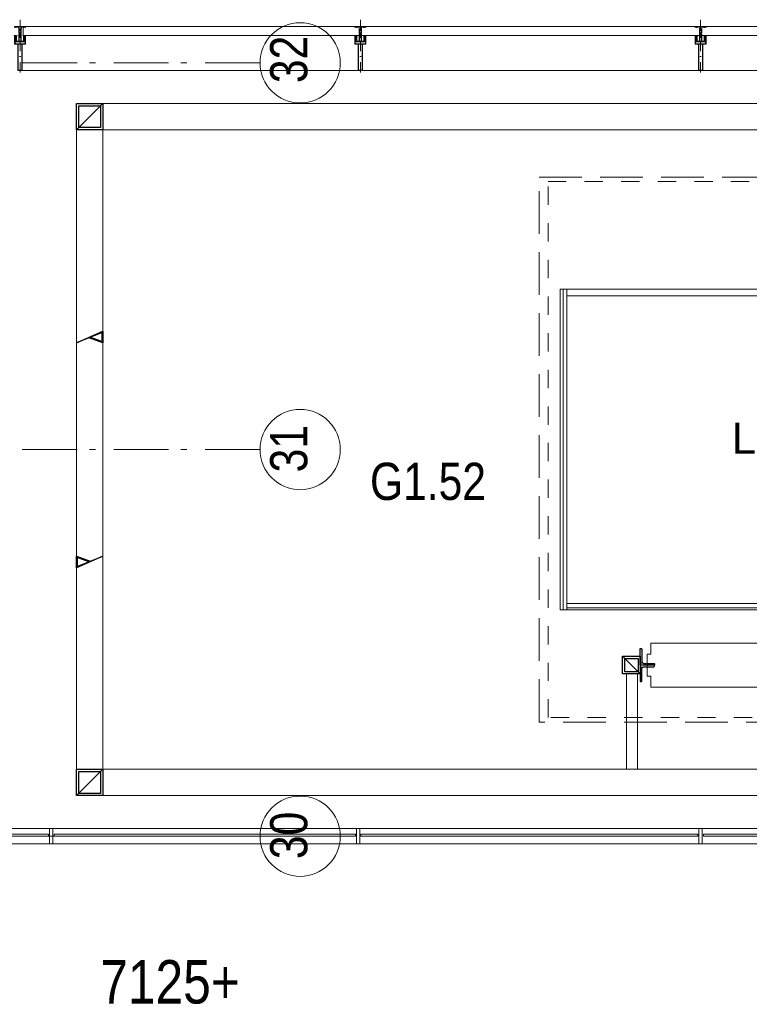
# Model space of a CAD drawing. Header units: millimetres. Extents: x -75976 to 232306, y 42824 to 140527.
# Tile 141 of 199: x 199115 to 202439, y 89975 to 94456. Entities that reach past the tile are written whole.
import ezdxf

# ---------------------------------------------------------------- set-up
doc = ezdxf.new("R2010")
doc.units = ezdxf.units.MM
doc.header["$LTSCALE"] = 400
for name, pattern in [('STYLE_01', [0.416641, 0.208282, -0.208359]), ('STYLE_02', [0.694427, 0.486069, -0.208359]), ('STYLE_06', [1.041641, 0.625, -0.208282, 0.069427, -0.138931]), ('STYLE_15', [0.240945, 0.11811, -0.059055, 0.004724, -0.059055]), ('STYLE_16', [0.177165, 0.11811, -0.059055])]:
    doc.linetypes.add(name, pattern=pattern)
for name, color, linetype, lineweight in [('Lijn-afbreek', 140, 'STYLE_06', 15), ('mat-glas-hor', 140, 'Continuous', 15), ('mat-kalkzandsteen', 5, 'Continuous', 25), ('mat-staal', 5, 'Continuous', 25), ('mat-staal_zink', 140, 'Continuous', 15), ('None', 7, 'Continuous', 9), ('Ruimtenummers', 5, 'Continuous', 25), ('Tekst', 140, 'Continuous', 15)]:
    doc.layers.add(name, color=color, linetype=linetype, lineweight=lineweight)
doc.styles.add('Arial', font='arial.ttf', dxfattribs={"height": 176.388889})
doc.styles.add('Arial Narrow', font='ARIALN.TTF', dxfattribs={"height": 222.25})

# ---------------------------------------------------------------- blocks, each defined once
blk = doc.blocks.new('*X1393')
at = {"layer": 'None', "lineweight": 5}
blk.add_line((33516, 5650), (31916, 5650), dxfattribs=at)
blk = doc.blocks.new('*X1394')
at = {"layer": 'None', "lineweight": 5}
blk.add_line((31900, 5640), (31900, 7100), dxfattribs=at)
blk = doc.blocks.new('*X708')
at = {"layer": 'None', "lineweight": 9}
blk.add_line((-60, -60), (60, 60), dxfattribs=at)
blk = doc.blocks.new('Kolom [] 120')
at = {"layer": 'mat-staal', "lineweight": 25}
for points in [[(-60, 60), (60, 60), (60, -60), (-60, -60)], [(-50, 50), (50, 50), (50, -50), (-50, -50)]]:
    blk.add_lwpolyline(points, close=True, dxfattribs=at)
at = {"layer": 'mat-staal'}
blk.add_blockref('*X708', (0, 0), dxfattribs=at)
blk = doc.blocks.new('*X1410')
at = {"layer": 'None', "lineweight": 9}
for p, q in [((29775.5, 6865.2), (29779.2, 6869)), ((29800.1, 6889.8), (29803.1, 6892.8))]:
    blk.add_line(p, q, dxfattribs=at)
blk = doc.blocks.new('*X1411')
at = {"layer": 'None', "lineweight": 25}
blk.add_line((29770.8, 5870.6), (29773.2, 5873), dxfattribs=at)
blk = doc.blocks.new('*U1418')
at = {"layer": 'None', "color": 140, "linetype": 'Continuous', "lineweight": 15}
blk.add_lwpolyline([(32299, 5339), (32299, 5289), (32915.9, 5289), (32915.9, 5339), (32932.4, 5339), (32932.4, 5439), (32915.9, 5439), (32915.9, 5489), (32299, 5489), (32299, 5439), (32282.4, 5439), (32282.4, 5339)], close=True, dxfattribs=at)
blk = doc.blocks.new('*X1425')
at = {"layer": 'None', "lineweight": 9}
blk.add_line((-17.8, -17.8), (-9.4, -9.4), dxfattribs=at)
blk = doc.blocks.new('*U1426')
at = {"layer": 'None', "color": 92, "linetype": 'Continuous', "lineweight": 25, "flags": 128}
blk.add_lwpolyline([(-17.8, -22.8), (-17.8, 52.2), (-13.8, 52.2, -0.414214), (-9.8, 48.2), (-9.8, -6.8, 0.414214), (-1.8, -14.8), (43.2, -14.8, -0.414214), (47.2, -18.8), (47.2, -22.8)], format="xyb", close=True, dxfattribs=at)
at = {"layer": 'None', "color": 92}
blk.add_blockref('*X1425', (0, 0), dxfattribs=at)
blk = doc.blocks.new('*X1427')
at = {"layer": 'None', "lineweight": 9}
blk.add_line((-17.8, -17.8), (-9.4, -9.4), dxfattribs=at)
blk = doc.blocks.new('*U1428')
at = {"layer": 'None', "color": 92, "linetype": 'Continuous', "lineweight": 25, "flags": 128}
blk.add_lwpolyline([(-17.8, -22.8), (-17.8, 52.2), (-13.8, 52.2, -0.414214), (-9.8, 48.2), (-9.8, -6.8, 0.414214), (-1.8, -14.8), (43.2, -14.8, -0.414214), (47.2, -18.8), (47.2, -22.8)], format="xyb", close=True, dxfattribs=at)
at = {"layer": 'None', "color": 92}
blk.add_blockref('*X1427', (0, 0), dxfattribs=at)
blk = doc.blocks.new('*U1429')
at = {"layer": 'mat-staal'}
blk.add_blockref('*U1428', (32268.8, 5411.8), dxfattribs=at)
at = {"layer": 'mat-staal', "xscale": -1, "rotation": 180.0000023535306}
blk.add_blockref('*U1426', (32268.8, 5366.2), dxfattribs=at)
blk = doc.blocks.new('*U1430')
at = {"layer": 'mat-staal'}
blk.add_blockref('*U1429', (0, 0), dxfattribs=at)
blk = doc.blocks.new('*X710')
at = {"layer": 'None', "lineweight": 9}
blk.add_line((-40, -40), (40, 40), dxfattribs=at)
blk = doc.blocks.new('Kolom [] 080')
at = {"layer": 'mat-staal', "lineweight": 25}
for points in [[(-40, 40), (40, 40), (40, -40), (-40, -40)], [(-30, 30), (30, 30), (30, -30), (-30, -30)]]:
    blk.add_lwpolyline(points, close=True, dxfattribs=at)
at = {"layer": 'mat-staal'}
blk.add_blockref('*X710', (0, 0), dxfattribs=at)
blk = doc.blocks.new('*U1437')
at = {"layer": 'None', "color": 43, "linetype": 'Continuous', "lineweight": 9}
blk.add_lwpolyline([(32188.5, 5349), (32238.5, 5349), (32238.5, 4915), (32188.5, 4915)], close=True, dxfattribs=at)
at = {"layer": 'Lijn-afbreek', "color": 7, "rotation": 90}
blk.add_blockref('Kolom [] 080', (32211, 5389), dxfattribs=at)
at = {"layer": 'mat-staal'}
blk.add_blockref('*U1430', (0, 0), dxfattribs=at)
at = {"layer": 'None', "color": 7}
blk.add_blockref('*U1418', (0, 0), dxfattribs=at)
blk = doc.blocks.new('*U1438')
at = {"layer": 'mat-glas-hor', "lineweight": 15}
for points in [[(31886, 5640), (31886, 7100), (31916, 7100), (31916, 5640)], [(31916, 7070), (33516, 7070), (33516, 7100), (31916, 7100)], [(31916, 5670), (33516, 5670), (33516, 5640), (31916, 5640)]]:
    blk.add_lwpolyline(points, close=True, dxfattribs=at)
at = {"layer": 'mat-glas-hor', "color": 140, "lineweight": 15}
for points in [[(29086.1, 4620), (29555.8, 4620), (29555.8, 4610), (29086.1, 4610)], [(30953.6, 4620), (29580.8, 4620), (29580.8, 4610), (30953.6, 4610)], [(30978.6, 4620), (32513.6, 4620), (32513.6, 4610), (30978.6, 4610)], [(34076.1, 4620), (32538.6, 4620), (32538.6, 4610), (34076.1, 4610)]]:
    blk.add_lwpolyline(points, close=True, dxfattribs=at)
at = {"layer": 'mat-staal_zink', "color": 8, "lineweight": 5}
for points in [[(29575.8, 4575), (29560.8, 4575), (29560.8, 4645), (29575.8, 4645)], [(30973.6, 4645), (30958.6, 4645), (30958.6, 4575), (30973.6, 4575)], [(32533.6, 4645), (32518.6, 4645), (32518.6, 4575), (32533.6, 4575)]]:
    blk.add_lwpolyline(points, close=True, dxfattribs=at)
at = {"layer": 'None', "color": 140, "linetype": 'Continuous', "lineweight": 15}
for p, q in [((29683.1, 7825), (29683.1, 6855)), ((29803.1, 7825), (29803.1, 6855)), ((29683.1, 5885), (29683.1, 4915)), ((29803.1, 5885), (29803.1, 4915))]:
    blk.add_line(p, q, dxfattribs=at)
at = {"layer": 'None', "color": 8, "linetype": 'Continuous', "lineweight": 5}
for p, q in [((34041.1, 4645), (29081.1, 4645)), ((29081.1, 4575), (34111.1, 4575))]:
    blk.add_line(p, q, dxfattribs=at)
at = {"layer": 'None', "color": 43, "linetype": 'Continuous', "lineweight": 9, "flags": 128}
for points in [[(29683.1, 4795), (29683.1, 7945), (33891.1, 7945), (33891.1, 4795)], [(33771.1, 4915), (33771.1, 7825), (29803.1, 7825), (29803.1, 4915)]]:
    blk.add_lwpolyline(points, close=True, dxfattribs=at)
at = {"layer": 'None', "color": 43, "linetype": 'STYLE_02', "lineweight": 9}
blk.add_lwpolyline([(31791.1, 7610), (33761.1, 7610), (33761.1, 5130), (31791.1, 5130)], close=True, dxfattribs=at)
at = {"layer": 'None', "color": 8, "linetype": 'STYLE_01', "lineweight": 5}
blk.add_lwpolyline([(31831.1, 7590), (33761.1, 7590), (33761.1, 5150), (31831.1, 5150)], close=True, dxfattribs=at)
at = {"layer": 'None', "color": 92, "linetype": 'Continuous', "lineweight": 25}
for points in [[(29683.1, 6855), (29803.1, 6908.6), (29803.1, 6855), (29740.7, 6878.2), (29747.3, 6880.8), (29800.1, 6861.2), (29800.1, 6902.1)], [(29803.1, 5885), (29683.1, 5831.4), (29683.1, 5885), (29745.5, 5861.8), (29738.8, 5859.2), (29686.1, 5878.8), (29686.1, 5837.9)]]:
    blk.add_lwpolyline(points, close=True, dxfattribs=at)
at = {"layer": 'mat-glas-hor'}
for name in ['*X1394', '*X1393']:
    blk.add_blockref(name, (0, 0), dxfattribs=at)
at = {"layer": 'mat-staal', "color": 7}
for p in [(29743.1, 7885), (29743.1, 4855)]:
    blk.add_blockref('Kolom [] 120', p, dxfattribs=at)
at = {"layer": 'None', "color": 7}
blk.add_blockref('*U1437', (0, 0), dxfattribs=at)
at = {"layer": 'None', "color": 92}
for name in ['*X1410', '*X1411']:
    blk.add_blockref(name, (0, 0), dxfattribs=at)
at = {"layer": 'None', "color": 140, "insert": (32800.1, 6492.7), "char_height": 141.11, "attachment_point": 2, "style": 'Arial'}
blk.add_mtext('Lift', dxfattribs=at)
blk = doc.blocks.new('*U394')
at = {"layer": 'None', "color": 8, "lineweight": 5, "flags": 128}
for points in [[(-5, -154.3), (-5, -154.3, 0.414214), (-5.5, -154.8), (-5.5, -172.5), (-5.5, -172.5, 0.414214), (-5, -173), (-4, -173), (-4, -173, 0.414214), (-3.5, -172.5), (-3.5, -172.5, 0.414214), (-4, -172), (-4.5, -172), (-4.5, -168.8), (-4.5, -168.8, -0.414214), (-4, -168.3), (-2.7, -168.3), (-2.7, -168.3, 0.221695), (-1.9, -167.9), (-0.8, -166.5), (-0.8, -166.5, -0.466308), (0.8, -166.5), (2, -167.9), (2, -167.9, 0.221695), (2.7, -168.3), (4, -168.3), (4, -168.3, -0.414214), (4.5, -168.8), (4.5, -172), (4, -172), (4, -172, 0.414214), (3.5, -172.5), (3.5, -172.5, 0.414214), (4, -173), (5, -173), (5, -173, 0.414214), (5.5, -172.5), (5.5, -154.8), (5.5, -154.8, 0.414214), (5, -154.3), (4.7, -154.3), (4.7, -155), (4.7, -155, -0.414214), (4.4, -155.3), (4.1, -155.3), (4.1, -155.3, -0.414214), (3.3, -154.5), (3.3, -150.6), (3.3, -150.6, -0.414214), (4.1, -149.8), (4.4, -149.8), (4.4, -149.8, -0.414214), (4.7, -150.1), (4.7, -150.8), (5, -150.8), (5, -150.8, 0.414214), (5.5, -150.3), (5.5, -137.6), (5.5, -137.6, 0.351868), (5.3, -137.3), (5.3, -137.3, 0.351868), (4.9, -137.5), (4.1, -139.2), (4.1, -139.2, 0.314902), (4.2, -139.4), (4.5, -139.7), (4.5, -139.7, -0.198912), (4.5, -139.9), (4.5, -140.1), (4.5, -140.1, -0.198912), (4.5, -140.3), (4.2, -140.6), (4.2, -140.6, 0.414214), (4.2, -140.8), (4.5, -141.1), (4.5, -141.1, -0.198912), (4.5, -141.3), (4.5, -141.5), (4.5, -141.5, -0.198912), (4.5, -141.7), (4.2, -142), (4.2, -142, 0.414214), (4.2, -142.2), (4.5, -142.5), (4.5, -142.5, -0.198912), (4.5, -142.7), (4.5, -143.2), (4.5, -143.2, -0.087489), (4.5, -143.3), (4.2, -144.1), (4.2, -148.5), (4.2, -148.5, -0.414214), (3.9, -148.8), (-3.9, -148.8), (-3.9, -148.8, -0.414214), (-4.2, -148.5), (-4.2, -144.1), (-4.5, -143.3), (-4.5, -143.3, -0.087489), (-4.5, -143.2), (-4.5, -142.7), (-4.5, -142.7, -0.198912), (-4.4, -142.5), (-4.1, -142.2), (-4.1, -142.2, 0.414214), (-4.1, -142), (-4.4, -141.7), (-4.4, -141.7, -0.198912), (-4.5, -141.5), (-4.5, -141.3), (-4.5, -141.3, -0.198912), (-4.4, -141.1), (-4.1, -140.8), (-4.1, -140.8, 0.414214), (-4.1, -140.6), (-4.4, -140.3), (-4.4, -140.3, -0.198912), (-4.5, -140.1), (-4.5, -139.9), (-4.5, -139.9, -0.198912), (-4.4, -139.7), (-4.1, -139.4), (-4.1, -139.4, 0.314902), (-4.1, -139.2), (-4.9, -137.5), (-4.9, -137.5, 0.351868), (-5.3, -137.3), (-5.3, -137.3, 0.351868), (-5.5, -137.6), (-5.5, -150.3), (-5.5, -150.3, 0.414214), (-5, -150.8), (-4.7, -150.8), (-4.7, -150.1), (-4.7, -150.1, -0.414214), (-4.4, -149.8), (-4.1, -149.8), (-4.1, -149.8, -0.414214), (-3.3, -150.6), (-3.3, -154.5), (-3.3, -154.5, -0.414214), (-4.1, -155.3), (-4.4, -155.3), (-4.4, -155.3, -0.414214), (-4.7, -155), (-4.7, -154.3)], [(-4.5, -161.7, -0.414214), (-4, -161.2), (-2.7, -161.2), (-2.7, -161.2, 0.414214), (-2.5, -161), (-2.5, -160.4), (-2.5, -160.4, 0.414214), (-2.7, -160.2), (-4, -160.2), (-4, -160.2, -0.414214), (-4.5, -159.7), (-4.5, -156.8), (-4.5, -156.8, -0.414214), (-4, -156.3), (4, -156.3), (4, -156.3, -0.414214), (4.5, -156.8), (4.5, -159.7), (4.5, -159.7, -0.414214), (4, -160.2), (2.7, -160.2), (2.7, -160.2, 0.414214), (2.5, -160.4), (2.5, -161), (2.5, -161, 0.414214), (2.7, -161.2), (4, -161.2), (4, -161.2, -0.414214), (4.5, -161.7), (4.5, -166.8), (4.5, -166.8, -0.414214), (4, -167.3), (3, -167.3), (3, -167.3, -0.221695), (2.6, -167.1), (1.5, -165.9), (1.5, -165.9, 0.466308), (-1.5, -165.9), (-2.6, -167.1), (-2.6, -167.1, -0.221695), (-2.9, -167.3), (-4, -167.3), (-4, -167.3, -0.414214), (-4.5, -166.8), (-4.5, -161.7)], [(-1.8, -149.8, 0.414214), (-2.3, -150.3), (-2.3, -155.1), (-2.3, -155.1, 0.414214), (-2.1, -155.3), (2.1, -155.3), (2.1, -155.3, 0.414214), (2.3, -155.1), (2.3, -150.3), (2.3, -150.3, 0.414214), (1.8, -149.8), (-1.8, -149.8)]]:
    blk.add_lwpolyline(points, format="xyb", close=True, dxfattribs=at)
blk = doc.blocks.new('*U395')
at = {"layer": 'None', "color": 8, "lineweight": 5, "flags": 128}
for points in [[(-6, -180.7), (-6, -180.7, -0.388879), (-8.7, -183.2), (-8.7, -183.2), (-20.4, -183.2), (-21.6, -183.9), (-22.9, -183.9), (-22.9, -182.7), (-23.8, -182.7), (-23.8, -184.8), (23.8, -184.8), (23.8, -182.7), (22.9, -182.7), (22.9, -183.9), (21.7, -183.9), (20.4, -183.2), (8.7, -183.2), (8.7, -183.2, -0.388879), (6, -180.7), (6, -180.7), (5.3, -173.2), (2.5, -173.2), (2.5, -171.2), (-2.5, -171.2), (-2.5, -173.2), (-5.3, -173.2), (-6, -180.7)], [(-13.5, -182.8), (-13.5, -181.9), (-14.5, -181.1), (-14.5, -181.1, 0.36397), (-14.9, -181.1), (-14.9, -181.1), (-15.4, -181.5), (-15.4, -181.5, -0.36397), (-15.8, -181.5), (-15.8, -181.5), (-16.3, -181.1), (-16.3, -181.1, 0.36397), (-16.7, -181.1), (-16.7, -181.1), (-17.2, -181.5), (-17.2, -181.5, -0.36397), (-17.6, -181.5), (-17.6, -181.5), (-18.1, -181.1), (-18.1, -181.1, 0.36397), (-18.5, -181.1), (-18.5, -181.1), (-19, -181.5), (-19, -181.5, -0.36397), (-19.4, -181.5), (-19.4, -181.5), (-19.9, -181.1), (-19.9, -181.1, 0.36397), (-20.3, -181.1), (-20.3, -181.1), (-20.8, -181.5), (-20.8, -181.5, -0.36397), (-21.2, -181.5), (-21.2, -181.5), (-21.7, -181.1), (-21.7, -181.1, 0.36397), (-22.1, -181.1), (-22.1, -181.1), (-22.4, -181.3), (-23.2, -181.3), (-23.5, -181.1), (-23.5, -181.1, 0.36397), (-23.9, -181.1), (-23.9, -181.1), (-24.2, -181.3), (-24.5, -181.3), (-24.5, -181.3, -0.267949), (-24.8, -181.2), (-24.8, -181.2), (-24.9, -180.9), (-24.9, -180.9, 0.339454), (-25.3, -180.7), (-25.3, -180.7, 0.339454), (-25.5, -181), (-25.5, -181), (-25.5, -184.4), (-25.5, -184.4, 0.414214), (-25.2, -184.7), (-25.2, -184.7), (-24.3, -184.7), (-24.3, -184.7, 0.414214), (-24, -184.4), (-24, -184.4), (-24, -182.7), (-24, -182.7, 0.236068), (-24.1, -182.5), (-24.1, -182.5), (-24.1, -182.5, -0.548276), (-24, -182.2), (-24, -182.2, -0.548276), (-23.8, -182.4), (-23.8, -182.4), (-23.8, -182.4, 0.250388), (-23.6, -182.3), (-23.6, -182.3), (-22.8, -182.3), (-22.8, -182.3, -0.414214), (-22.5, -182.6), (-22.5, -182.6), (-22.5, -183.3), (-22.5, -183.3, 0.414214), (-22.2, -183.6), (-22.2, -183.6), (-22, -183.6), (-22, -183.6, 0.131652), (-21.8, -183.5), (-21.8, -183.5), (-20.5, -182.8), (-13.5, -182.8)], [(13.5, -182.8), (13.5, -181.9), (14.5, -181.1), (14.5, -181.1, -0.36397), (14.9, -181.1), (14.9, -181.1), (15.4, -181.5), (15.4, -181.5, 0.36397), (15.8, -181.5), (15.8, -181.5), (16.3, -181.1), (16.3, -181.1, -0.36397), (16.7, -181.1), (16.7, -181.1), (17.2, -181.5), (17.2, -181.5, 0.36397), (17.6, -181.5), (17.6, -181.5), (18.1, -181.1), (18.1, -181.1, -0.36397), (18.5, -181.1), (18.5, -181.1), (19, -181.5), (19, -181.5, 0.36397), (19.4, -181.5), (19.4, -181.5), (19.9, -181.1), (19.9, -181.1, -0.36397), (20.3, -181.1), (20.3, -181.1), (20.8, -181.5), (20.8, -181.5, 0.36397), (21.2, -181.5), (21.2, -181.5), (21.7, -181.1), (21.7, -181.1, -0.36397), (22.1, -181.1), (22.1, -181.1), (22.4, -181.3), (23.2, -181.3), (23.5, -181.1), (23.5, -181.1, -0.36397), (23.9, -181.1), (23.9, -181.1), (24.2, -181.3), (24.5, -181.3), (24.5, -181.3, 0.267949), (24.8, -181.2), (24.8, -181.2), (25, -180.9), (25, -180.9, -0.339454), (25.3, -180.7), (25.3, -180.7, -0.339454), (25.5, -181), (25.5, -181), (25.5, -184.4), (25.5, -184.4, -0.414214), (25.2, -184.7), (25.2, -184.7), (24.3, -184.7), (24.3, -184.7, -0.414214), (24, -184.4), (24, -184.4), (24, -182.7), (24, -182.7, -0.236068), (24.1, -182.5), (24.1, -182.5), (24.1, -182.5, 0.548276), (24.1, -182.2), (24.1, -182.2, 0.548276), (23.9, -182.4), (23.9, -182.4), (23.9, -182.4, -0.250388), (23.6, -182.3), (23.6, -182.3), (22.8, -182.3), (22.8, -182.3, 0.414214), (22.5, -182.6), (22.5, -182.6), (22.5, -183.3), (22.5, -183.3, -0.414214), (22.2, -183.6), (22.2, -183.6), (22, -183.6), (22, -183.6, -0.131652), (21.8, -183.5), (21.8, -183.5), (20.5, -182.8), (13.5, -182.8)]]:
    blk.add_lwpolyline(points, format="xyb", close=True, dxfattribs=at)
blk = doc.blocks.new('verticale stijl 150x50 UV')
at = {"layer": 'None', "color": 8, "linetype": 'STYLE_15', "lineweight": 5}
blk.add_line((0, -216), (0, 35), dxfattribs=at)
at = {"layer": 'None', "color": 8, "lineweight": 5}
for p, q in [((-24.8, -133.4), (-24.8, -133.4)), ((-24.8, -134.2), (-24.8, -134.2)), ((-24, -133), (-24, -133)), ((-24, -133.8), (-24, -133.8)), ((-23.2, -133.4), (-23.2, -133.4)), ((-23.2, -134.2), (-23.2, -134.2)), ((-22.4, -133), (-22.4, -133)), ((-22.4, -133.8), (-22.4, -133.8)), ((-21.6, -126.9), (-21.6, -126.9)), ((-21.6, -127.7), (-21.6, -127.7)), ((-21.6, -128.5), (-21.6, -128.5)), ((-21.6, -129.3), (-21.6, -129.3)), ((-21.6, -130.1), (-21.6, -130.1)), ((-21.6, -130.9), (-21.6, -130.9)), ((-21.6, -131.8), (-21.6, -131.8)), ((-21.6, -132.6), (-21.6, -132.6)), ((-21.6, -133.4), (-21.6, -133.4)), ((-21.6, -134.2), (-21.6, -134.2)), ((-20.7, -126.5), (-20.7, -126.5)), ((-20.7, -128.9), (-20.7, -128.9)), ((-20.7, -129.7), (-20.7, -129.7)), ((-20.7, -130.5), (-20.7, -130.5)), ((-20.7, -131.4), (-20.7, -131.4)), ((-20.7, -132.2), (-20.7, -132.2)), ((-20.7, -133), (-20.7, -133)), ((-20.7, -133.8), (-20.7, -133.8)), ((-19.9, -126.1), (-19.9, -126.1)), ((-19.9, -130.1), (-19.9, -130.1)), ((-19.9, -130.9), (-19.9, -130.9)), ((-19.9, -131.8), (-19.9, -131.8)), ((-19.9, -132.6), (-19.9, -132.6)), ((-19.9, -133.4), (-19.9, -133.4)), ((-19.9, -134.2), (-19.9, -134.2)), ((-19.1, -126.5), (-19.1, -126.5)), ((-19.1, -127.3), (-19.1, -127.3)), ((-19.1, -128.9), (-19.1, -128.9)), ((-19.1, -129.7), (-19.1, -129.7)), ((-19.1, -130.5), (-19.1, -130.5)), ((-19.1, -131.4), (-19.1, -131.4)), ((-19.1, -132.2), (-19.1, -132.2)), ((-19.1, -133), (-19.1, -133)), ((-19.1, -133.8), (-19.1, -133.8)), ((-18.3, -127.7), (-18.3, -127.7)), ((-18.3, -128.5), (-18.3, -128.5)), ((-18.3, -129.3), (-18.3, -129.3)), ((-18.3, -133.4), (-18.3, -133.4)), ((-18.3, -134.2), (-18.3, -134.2)), ((-17.5, -133), (-17.5, -133)), ((-17.5, -133.8), (-17.5, -133.8)), ((-16.7, -133.4), (-16.7, -133.4)), ((-16.7, -134.2), (-16.7, -134.2)), ((-25.6, -142.7), (-25.6, -142.7)), ((-25.6, -144.4), (-25.6, -144.4)), ((-24.8, -135), (-24.8, -135)), ((-24.8, -135.8), (-24.8, -135.8)), ((-24.8, -136.6), (-24.8, -136.6)), ((-24.8, -137.4), (-24.8, -137.4)), ((-24.8, -138.3), (-24.8, -138.3)), ((-24.8, -139.1), (-24.8, -139.1)), ((-24.8, -139.9), (-24.8, -139.9)), ((-24.8, -140.7), (-24.8, -140.7)), ((-24.8, -141.5), (-24.8, -141.5)), ((-24.8, -142.3), (-24.8, -142.3)), ((-24.8, -143.1), (-24.8, -143.1)), ((-24.8, -144.8), (-24.8, -144.8)), ((-24, -134.6), (-24, -134.6)), ((-24, -135.4), (-24, -135.4)), ((-24, -136.2), (-24, -136.2)), ((-24, -137), (-24, -137)), ((-24, -137.9), (-24, -137.9)), ((-24, -138.7), (-24, -138.7)), ((-24, -139.5), (-24, -139.5)), ((-24, -140.3), (-24, -140.3)), ((-24, -141.1), (-24, -141.1)), ((-24, -141.9), (-24, -141.9)), ((-24, -142.7), (-24, -142.7)), ((-24, -144.4), (-24, -144.4)), ((-23.2, -135), (-23.2, -135)), ((-23.2, -135.8), (-23.2, -135.8)), ((-23.2, -136.6), (-23.2, -136.6)), ((-23.2, -137.4), (-23.2, -137.4)), ((-23.2, -138.3), (-23.2, -138.3)), ((-23.2, -139.1), (-23.2, -139.1)), ((-23.2, -139.9), (-23.2, -139.9)), ((-23.2, -140.7), (-23.2, -140.7)), ((-23.2, -141.5), (-23.2, -141.5)), ((-23.2, -144.8), (-23.2, -144.8)), ((-22.4, -134.6), (-22.4, -134.6)), ((-22.4, -140.3), (-22.4, -140.3)), ((-22.4, -141.1), (-22.4, -141.1)), ((-22.4, -144.4), (-22.4, -144.4)), ((-21.6, -135), (-21.6, -135)), ((-21.6, -139.9), (-21.6, -139.9)), ((-21.6, -140.7), (-21.6, -140.7)), ((-21.6, -141.5), (-21.6, -141.5)), ((-21.6, -144.8), (-21.6, -144.8)), ((-20.7, -134.6), (-20.7, -134.6)), ((-20.7, -135.4), (-20.7, -135.4)), ((-20.7, -136.2), (-20.7, -136.2)), ((-20.7, -137), (-20.7, -137)), ((-20.7, -137.9), (-20.7, -137.9)), ((-20.7, -138.7), (-20.7, -138.7)), ((-20.7, -139.5), (-20.7, -139.5)), ((-20.7, -140.3), (-20.7, -140.3)), ((-20.7, -141.1), (-20.7, -141.1)), ((-20.7, -144.4), (-20.7, -144.4)), ((-19.9, -135), (-19.9, -135)), ((-19.9, -135.8), (-19.9, -135.8)), ((-19.9, -136.6), (-19.9, -136.6)), ((-19.9, -137.4), (-19.9, -137.4)), ((-19.9, -138.3), (-19.9, -138.3)), ((-19.9, -139.1), (-19.9, -139.1)), ((-19.9, -139.9), (-19.9, -139.9)), ((-19.9, -140.7), (-19.9, -140.7)), ((-19.9, -141.5), (-19.9, -141.5)), ((-19.9, -142.3), (-19.9, -142.3)), ((-19.9, -143.1), (-19.9, -143.1)), ((-19.9, -143.9), (-19.9, -143.9)), ((-19.1, -134.6), (-19.1, -134.6)), ((-19.1, -140.3), (-19.1, -140.3)), ((-19.1, -141.1), (-19.1, -141.1)), ((-19.1, -141.9), (-19.1, -141.9)), ((-18.3, -135), (-18.3, -135)), ((-18.3, -139.9), (-18.3, -139.9)), ((-18.3, -140.7), (-18.3, -140.7)), ((-18.3, -141.5), (-18.3, -141.5)), ((-18.3, -142.3), (-18.3, -142.3)), ((-17.5, -134.6), (-17.5, -134.6)), ((-17.5, -135.4), (-17.5, -135.4)), ((-17.5, -136.2), (-17.5, -136.2)), ((-17.5, -137), (-17.5, -137)), ((-17.5, -137.9), (-17.5, -137.9)), ((-17.5, -138.7), (-17.5, -138.7)), ((-17.5, -139.5), (-17.5, -139.5)), ((-17.5, -140.3), (-17.5, -140.3)), ((-17.5, -141.1), (-17.5, -141.1)), ((-17.5, -141.9), (-17.5, -141.9)), ((-17.5, -142.7), (-17.5, -142.7)), ((-16.7, -135), (-16.7, -135)), ((-16.7, -135.8), (-16.7, -135.8)), ((-16.7, -136.6), (-16.7, -136.6)), ((-16.7, -137.4), (-16.7, -137.4)), ((-16.7, -138.3), (-16.7, -138.3)), ((-16.7, -139.1), (-16.7, -139.1)), ((-16.7, -139.9), (-16.7, -139.9)), ((-16.7, -140.7), (-16.7, -140.7)), ((-16.7, -141.5), (-16.7, -141.5)), ((-16.7, -142.3), (-16.7, -142.3)), ((-16.7, -143.1), (-16.7, -143.1)), ((-15.9, -141.1), (-15.9, -141.1)), ((-15.9, -141.9), (-15.9, -141.9)), ((-15.9, -142.7), (-15.9, -142.7)), ((-15.9, -144.4), (-15.9, -144.4)), ((-15.1, -142.3), (-15.1, -142.3)), ((-15.1, -143.1), (-15.1, -143.1)), ((-15.1, -143.9), (-15.1, -143.9)), ((-15.1, -144.8), (-15.1, -144.8)), ((-14.2, -141.9), (-14.2, -141.9)), ((-14.2, -142.7), (-14.2, -142.7)), ((-14.2, -143.5), (-14.2, -143.5)), ((-14.2, -144.4), (-14.2, -144.4)), ((-13.4, -143.1), (-13.4, -143.1)), ((-13.4, -143.9), (-13.4, -143.9))]:
    blk.add_line(p, q, dxfattribs=at)
at = {"layer": 'None', "color": 8, "linetype": 'STYLE_16', "lineweight": 5}
for p, q in [((-2.2, -155.1), (0, -154.5)), ((-2.2, -156.7), (-2.2, -155.1)), ((-1.5, -156.9), (-1.5, -155)), ((-1, -157), (-1, -155.1)), ((2.3, -155.1), (0, -154.5)), ((1, -157), (1, -155.1)), ((1.5, -156.9), (1.5, -155)), ((2.3, -156.7), (2.3, -155.1))]:
    blk.add_line(p, q, dxfattribs=at)
at = {"layer": 'None', "color": 8, "linetype": 'Continuous', "lineweight": 5, "flags": 128}
for points in [[(-10, 15.4), (10, 15.4), (10, -104.8), (25, -104.8), (25, -116.8), (-25, -116.8), (-25, -104.8), (-10, -104.8)], [(-8, 13.4), (-8, -104.8), (8, -104.8), (8, 13.4)], [(8, -106.8), (-8, -106.8), (-23, -106.8), (-23, -114.8), (23, -114.8), (23, -106.8)]]:
    blk.add_lwpolyline(points, close=True, dxfattribs=at)
at = {"layer": 'None', "color": 8, "lineweight": 5, "flags": 128}
for points in [[(-14.8, -144.8), (-14.8, -144.8, 0.390793), (-13.2, -143.5), (-13.2, -143.5, 0.390793), (-14.4, -141.8), (-14.4, -141.8, -0.352623), (-16, -139.9), (-16, -133.1), (-16, -133.1, 0.414214), (-16.3, -132.8), (-17.6, -132.8), (-18.1, -133), (-18.1, -133, -0.520293), (-18.3, -132.8), (-18.3, -130.1), (-18.2, -130), (-18.2, -128), (-18.2, -128, -0.577863), (-18.1, -127.7), (-18, -127.7), (-18, -127.7, 0.366605), (-17.7, -127.5), (-17.7, -127.5, 0.366605), (-17.9, -127.1), (-17.9, -127.1, -0.130834), (-19.2, -126.1), (-19.2, -126.1, 0.439074), (-20.7, -126.1), (-20.7, -126.1, -0.133252), (-22, -127.1), (-22, -127.1, 0.366605), (-22.2, -127.5), (-22.2, -127.5, 0.366605), (-21.9, -127.7), (-21.8, -127.7), (-21.8, -127.7, -0.577455), (-21.8, -128), (-21.8, -130), (-21.6, -130.1), (-21.6, -132.8), (-21.6, -132.8, -0.52048), (-21.9, -133), (-22.4, -132.8), (-24.7, -132.8), (-24.7, -132.8, 0.414214), (-25, -133.1), (-25, -140.9), (-25, -140.9, -0.255976), (-25.9, -142.6), (-25.9, -142.6, 0.749676), (-25.3, -144.8), (-21.2, -144.8), (-21.2, -144.8, 0.414214), (-19.2, -142.8), (-19.2, -142.8, -0.402808), (-18.7, -142.3), (-18.7, -142.3, -0.402808), (-18.2, -142.8), (-18.2, -142.8, 0.233259), (-18, -143.1), (-14.6, -143.6), (-14.6, -143.6, -0.419014), (-14.5, -143.7), (-14.5, -143.7, -0.419014), (-14.6, -143.8), (-16, -143.8), (-16, -143.8, 0.414214), (-16.5, -144.3), (-16.5, -144.3, 0.414214), (-16, -144.8)], [(25, -132.6), (25, -116.8), (23.1, -116.8), (-23.1, -116.8), (-25, -116.8), (-25, -132.6), (-22.1, -132.6), (-22.1, -128), (-22.6, -128), (-22.6, -126.6), (-22.1, -126.6), (-22.1, -124.7), (-21.9, -124.5), (-21.9, -120.3), (-21.9, -120.3, -0.414214), (-20.2, -118.6), (-20.1, -118.6), (-20.1, -118.6, -0.414214), (-18.4, -120.3), (-18.4, -124.5), (-18.2, -124.7), (-18.2, -126.6), (-17.7, -126.6), (-17.7, -128), (-18.2, -128), (-18.2, -132.6), (-16.3, -132.6), (-16.3, -119.8), (-16.3, -119.8, -0.414214), (-15.1, -118.6), (-15.1, -118.6), (-6.5, -118.6), (-6.5, -118.6, -0.414214), (-5.3, -119.8), (-5.3, -136.8), (-3.9, -136.8), (-3.9, -139.6), (-4.3, -140), (-3.9, -140.4), (-3.9, -141), (-4.3, -141.4), (-3.9, -141.8), (-3.9, -142.4), (-4.3, -142.8), (-3.9, -143.8), (-3.9, -148.6), (-2.2, -148.6), (-2.2, -137.8), (-2.2, -137.8, -0.414214), (0, -135.6), (0, -135.6), (0, -135.6, -0.414214), (2.2, -137.8), (2.2, -148.6), (3.9, -148.6), (3.9, -143.8), (4.3, -142.8), (3.9, -142.4), (3.9, -141.8), (4.3, -141.4), (3.9, -141), (3.9, -140.4), (4.3, -140), (3.9, -139.6), (3.9, -136.8), (5.4, -136.8), (5.4, -119.8), (5.4, -119.8, -0.414214), (6.6, -118.6), (6.6, -118.6), (15.1, -118.6), (15.1, -118.6, -0.414214), (16.3, -119.8), (16.3, -132.6), (18.2, -132.6), (18.2, -128), (17.7, -128), (17.7, -126.6), (18.2, -126.6), (18.2, -124.7), (18.5, -124.5), (18.5, -120.3), (18.5, -120.3, -0.414214), (20.2, -118.6), (20.2, -118.6), (20.2, -118.6, -0.414214), (21.9, -120.3), (21.9, -124.5), (22.1, -124.7), (22.1, -126.6), (22.6, -126.6), (22.6, -128), (22.1, -128), (22.1, -132.6)], [(-21, -127.8, -0.29188), (-20.8, -127.3), (-20.3, -126.9), (-20.3, -126.9, -0.344328), (-19.7, -126.9), (-19.2, -127.3), (-19.2, -127.3, -0.29188), (-19, -127.8), (-19.4, -129.5), (-19.4, -129.5, -0.348796), (-20, -130), (-20, -130, -0.348796), (-20.6, -129.5), (-21, -127.8)], [(14.8, -144.8), (14.8, -144.8, -0.390793), (13.3, -143.5), (13.3, -143.5, -0.390793), (14.4, -141.8), (14.4, -141.8, 0.352623), (16, -139.9), (16, -133.1), (16, -133.1, -0.414214), (16.3, -132.8), (17.6, -132.8), (18.1, -133), (18.1, -133, 0.520293), (18.4, -132.8), (18.4, -130.1), (18.2, -130), (18.2, -128), (18.2, -128, 0.577863), (18.2, -127.7), (18.1, -127.7), (18.1, -127.7, -0.366605), (17.8, -127.5), (17.8, -127.5, -0.366605), (18, -127.1), (18, -127.1, 0.130834), (19.3, -126.1), (19.3, -126.1, -0.439074), (20.7, -126.1), (20.7, -126.1, 0.133252), (22.1, -127.1), (22.1, -127.1, -0.366605), (22.3, -127.5), (22.3, -127.5, -0.366605), (22, -127.7), (21.9, -127.7), (21.9, -127.7, 0.577455), (21.8, -128), (21.8, -130), (21.7, -130.1), (21.7, -132.8), (21.7, -132.8, 0.52048), (21.9, -133), (22.4, -132.8), (24.7, -132.8), (24.7, -132.8, -0.414214), (25, -133.1), (25, -140.9), (25, -140.9, 0.255976), (25.9, -142.6), (25.9, -142.6, -0.749676), (25.3, -144.8), (21.2, -144.8), (21.2, -144.8, -0.414214), (19.2, -142.8), (19.2, -142.8, 0.402808), (18.7, -142.3), (18.7, -142.3, 0.402808), (18.2, -142.8), (18.2, -142.8, -0.233259), (18, -143.1), (14.6, -143.6), (14.6, -143.6, 0.419014), (14.5, -143.7), (14.5, -143.7, 0.419014), (14.6, -143.8), (16, -143.8), (16, -143.8, -0.414214), (16.5, -144.3), (16.5, -144.3, -0.414214), (16, -144.8)], [(21, -127.8, 0.29188), (20.8, -127.3), (20.3, -126.9), (20.3, -126.9, 0.344328), (19.7, -126.9), (19.2, -127.3), (19.2, -127.3, 0.29188), (19, -127.8), (19.4, -129.5), (19.4, -129.5, 0.348796), (20, -130), (20, -130, 0.348796), (20.6, -129.5), (21, -127.8)], [(-23.2, -141.6), (-23.2, -141.6, 0.418874), (-23.7, -142.1), (-23.7, -142.1, -0.396568), (-25.3, -143.4), (-25.3, -143.4, 0.437017), (-25.7, -143.7), (-25.7, -143.7, 0.437017), (-25.4, -144), (-21.9, -144), (-21.9, -144, 0.263556), (-20.2, -143), (-20.2, -143, 0.552342), (-20.8, -141.8)], [(-23, -135.9), (-23, -135.9, -0.414214), (-22.1, -135), (-22.1, -135, -0.414214), (-21.3, -135.9), (-21.3, -138.8), (-21.3, -138.8, -0.414214), (-22.1, -139.6), (-22.1, -139.6, -0.414214), (-23, -138.8)], [(-18.8, -139.6, -0.414214), (-19.7, -138.8), (-19.7, -135.9), (-19.7, -135.9, -0.414214), (-18.8, -135), (-18.8, -135, -0.414214), (-18, -135.9), (-18, -138.8), (-18, -138.8, -0.414214), (-18.8, -139.6)], [(0, -157.1), (0, -157.1, -0.163834), (-4.3, -155.6), (-4.3, -155.6), (-4.3, -155.6, -0.234469), (-4.7, -154.8), (-4.7, -154.8), (-4.7, -153.6), (4.8, -153.6), (4.8, -154.8), (4.8, -154.8, -0.234469), (4.4, -155.6), (4.4, -155.6), (4.4, -155.6, -0.163834), (0, -157.1), (0, -157.1)], [(18.9, -139.6, 0.414214), (19.7, -138.8), (19.7, -135.9), (19.7, -135.9, 0.414214), (18.9, -135), (18.9, -135, 0.414214), (18, -135.9), (18, -138.8), (18, -138.8, 0.414214), (18.9, -139.6)], [(23.2, -141.6), (23.2, -141.6, -0.418874), (23.7, -142.1), (23.7, -142.1, 0.396568), (25.3, -143.4), (25.3, -143.4, -0.437017), (25.7, -143.7), (25.7, -143.7, -0.437017), (25.4, -144), (21.9, -144), (21.9, -144, -0.263556), (20.2, -143), (20.2, -143, -0.552342), (20.8, -141.8)], [(23, -135.9), (23, -135.9, 0.414214), (22.2, -135), (22.2, -135, 0.414214), (21.3, -135.9), (21.3, -138.8), (21.3, -138.8, 0.414214), (22.2, -139.6), (22.2, -139.6, 0.414214), (23, -138.8)]]:
    blk.add_lwpolyline(points, format="xyb", close=True, dxfattribs=at)
blk.add_lwpolyline([(4, -118.6), (4, -134.3), (-4, -134.3), (-4, -118.6)], close=True, dxfattribs=at)
at = {"layer": 'None', "color": 8, "linetype": 'STYLE_16', "lineweight": 5}
for centre, radius, start, end in [((-1.6, -158.4), 3.38, 79.3357, 100.6643), ((0, -163.2), 8.16, 82.9585, 97.0415), ((0, -160.4), 3.5, 73.4149, 106.5851), ((1.6, -158.4), 3.38, 79.3357, 100.6643)]:
    blk.add_arc(centre, radius, start, end, dxfattribs=at)
at = {"layer": 'None', "color": 7}
for name in ['*U395', '*U394']:
    blk.add_blockref(name, (0, 0), dxfattribs=at)
blk = doc.blocks.new('*U1455')
at = {"layer": 'None', "color": 140, "lineweight": 15}
for p, q in [((29439.6, 8295), (29439.6, 8255)), ((37162.6, 8295), (29439.6, 8295)), ((37162.6, 8255), (29439.6, 8255))]:
    blk.add_line(p, q, dxfattribs=at)
at = {"layer": 'None', "color": 43, "linetype": 'Continuous', "lineweight": 9}
blk.add_line((29436.1, 8095), (37166.1, 8095), dxfattribs=at)
at = {"layer": 'mat-kalkzandsteen', "color": 7, "xscale": -1, "rotation": 180}
for p in [(29426.1, 8110.4), (30976.1, 8110.4), (32526.1, 8110.4)]:
    blk.add_blockref('verticale stijl 150x50 UV', p, dxfattribs=at)

msp = doc.modelspace()

# ---------------------------------------------------------------- linework, layer by layer
at = {"layer": 'None', "color": 7, "linetype": 'STYLE_06', "lineweight": 9}
for p, q in [((200210.37574, 94260.0182), (198960.37574, 94260.0182)), ((200210.37574, 94260.0182), (198960.37574, 94260.0182)), ((200210.37574, 92500.0182), (198710.37574, 92500.0182)), ((200210.37574, 90740.0182), (198710.37574, 90740.0182))]:
    msp.add_line(p, q, dxfattribs=at)
at = {"layer": 'None', "color": 43, "linetype": 'Continuous', "lineweight": 9}
for centre in [(200392.98216, 94260.0182), (200392.98216, 94260.0182), (200392.98216, 92500.0182), (200392.98216, 90740.0182)]:
    msp.add_circle(centre, 182.60642, dxfattribs=at)

# ---------------------------------------------------------------- block references
at = {"layer": 'None', "color": 7}
for name in ['*U1455', '*U1438']:
    msp.add_blockref(name, (169690.79627, 86130.0182), dxfattribs=at)

# ---------------------------------------------------------------- texts
at = {"layer": 'None', "color": 8, "char_height": 169.333333, "attachment_point": 1, "rotation": 90, "style": 'Arial Narrow'}
for s, insert in [('32', (200255.97308, 94167.78928)), ('32', (200255.97308, 94167.78928)), ('31', (200255.97308, 92396.01589)), ('30', (200255.97308, 90636.01589))]:
    msp.add_mtext(s, dxfattribs=dict(at, insert=insert))
at = {"layer": 'Ruimtenummers', "insert": (200710.77584, 92440.0182), "char_height": 169.333333, "attachment_point": 1, "style": 'Arial Narrow'}
msp.add_mtext('G1.52', dxfattribs=at)
at = {"layer": 'Tekst', "color": 92, "insert": (199482.35183, 90176.29598), "char_height": 197.555556, "attachment_point": 1, "style": 'Arial Narrow'}
msp.add_mtext('7125+', dxfattribs=at)

doc.saveas('drawing.dxf')
